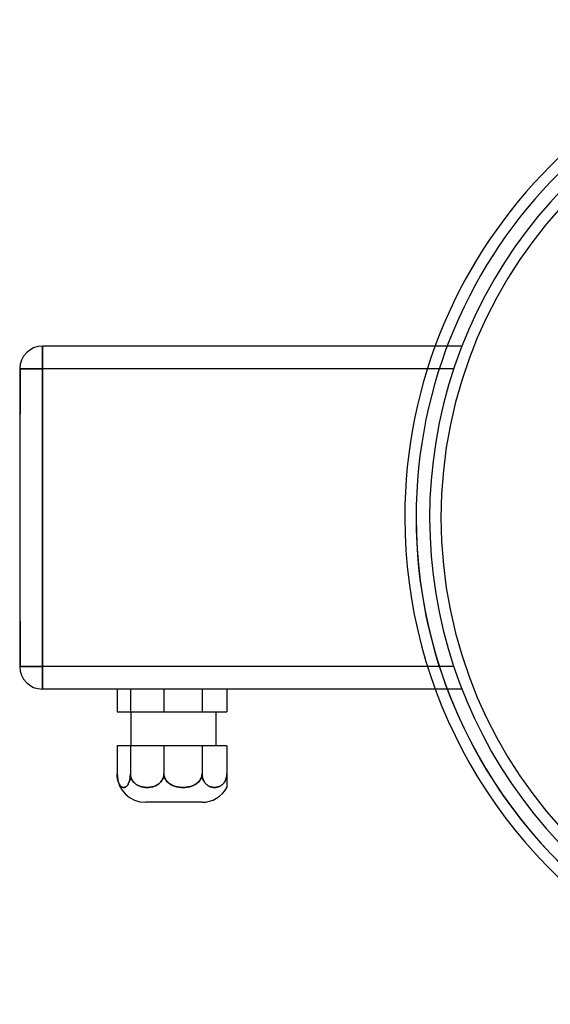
# Model space of a CAD drawing. Header units: millimetres. Extents: x -156 to 88, y -100 to 88.
# Tile 1 of 4: x -156 to -62, y -86 to 88. Entities that reach past the tile are written whole.
import ezdxf

# ---------------------------------------------------------------- set-up
doc = ezdxf.new("R2010")
doc.units = ezdxf.units.MM
doc.layers.add('HIDDEN', color=7, linetype='Continuous')
doc.layers.add('THICK', color=7, linetype='Continuous')

msp = doc.modelspace()

# ---------------------------------------------------------------- linework, layer by layer
at = {"layer": 'HIDDEN'}
for p, q in [((-152, 30.3), (-152, 30.3)), ((-152, 30.3), (-152, 26.3)), ((-77.92, 30.3), (-82.62, 30.3)), ((-77.92, 30.3), (-77.92, 30.3)), ((-156, 26.3), (-156, 26.3)), ((-156, 26.3), (-156, 26.3)), ((-156, 26.3), (-156, 26.3)), ((-156, 26.3), (-152, 26.3)), ((-156, 26.3), (-155.9, 26.3)), ((-156, 26.3), (-155.9, 26.3)), ((-155.9, 26.3), (-155.9, 22.3)), ((-79.36, 26.3), (-152, 26.3)), ((-152, -26.3), (-152, 26.3)), ((-79.36, 26.3), (-83.98, 26.3)), ((-155.9, 22.3), (-155.9, 18.3)), ((-156, 18.3), (-155.9, 18.3)), ((-156, 18.3), (-155.9, 18.3)), ((-156, -18.3), (-155.9, -18.3)), ((-156, -18.3), (-155.9, -18.3)), ((-155.9, -18.3), (-155.9, -22.3)), ((-155.9, -22.3), (-155.9, -26.3)), ((-156, -26.3), (-156, -26.3)), ((-156, -26.3), (-156, -26.3)), ((-156, -26.3), (-156, -26.3)), ((-152, -26.3), (-156, -26.3)), ((-156, -26.3), (-155.9, -26.3)), ((-156, -26.3), (-155.9, -26.3)), ((-79.36, -26.3), (-152, -26.3)), ((-152, -26.3), (-152, -30.3)), ((-79.36, -26.3), (-83.98, -26.3)), ((-152, -30.3), (-152, -30.3)), ((-136.46, -30.3), (-136.46, -34.3)), ((-130.54, -30.3), (-130.54, -34.3)), ((-123.8, -30.3), (-123.8, -34.3)), ((-119.4, -30.3), (-119.4, -30.3)), ((-77.92, -30.3), (-82.62, -30.3)), ((-77.92, -30.3), (-77.92, -30.3)), ((-119.4, -34.3), (-119.4, -34.3)), ((-136.46, -40.3), (-136.46, -45.3)), ((-130.54, -40.3), (-130.54, -45.3)), ((-123.8, -40.3), (-123.8, -45.3)), ((-119.4, -40.3), (-119.4, -40.3)), ((-138.8, -45.49), (-138.8, -45.3)), ((-138.79, -45.68), (-138.8, -45.49)), ((-138.77, -45.86), (-138.79, -45.68)), ((-138.74, -46.04), (-138.77, -45.86)), ((-138.71, -46.21), (-138.74, -46.04)), ((-138.68, -46.38), (-138.71, -46.21)), ((-138.64, -46.52), (-138.68, -46.38)), ((-138.59, -46.66), (-138.64, -46.52)), ((-138.54, -46.8), (-138.59, -46.66)), ((-138.49, -46.92), (-138.54, -46.8)), ((-138.44, -47.03), (-138.49, -46.92)), ((-136.77, -46.92), (-136.82, -47.03)), ((-136.72, -46.8), (-136.77, -46.92)), ((-136.67, -46.66), (-136.72, -46.8)), ((-136.62, -46.52), (-136.67, -46.66)), ((-136.58, -46.38), (-136.62, -46.52)), ((-136.55, -46.21), (-136.58, -46.38)), ((-136.52, -46.04), (-136.55, -46.21)), ((-136.49, -45.86), (-136.52, -46.04)), ((-136.48, -45.68), (-136.49, -45.86)), ((-136.46, -45.49), (-136.48, -45.68)), ((-136.46, -45.3), (-136.46, -45.49)), ((-136.45, -45.49), (-136.46, -45.3)), ((-136.42, -45.68), (-136.45, -45.49)), ((-136.38, -45.86), (-136.42, -45.68)), ((-136.32, -46.04), (-136.38, -45.86)), ((-136.24, -46.21), (-136.32, -46.04)), ((-136.15, -46.38), (-136.24, -46.21)), ((-136.05, -46.52), (-136.15, -46.38)), ((-135.94, -46.66), (-136.05, -46.52)), ((-135.81, -46.8), (-135.94, -46.66)), ((-135.68, -46.92), (-135.81, -46.8)), ((-135.55, -47.03), (-135.68, -46.92)), ((-131.31, -46.92), (-131.45, -47.03)), ((-131.18, -46.8), (-131.31, -46.92)), ((-131.06, -46.66), (-131.18, -46.8)), ((-130.95, -46.52), (-131.06, -46.66)), ((-130.85, -46.38), (-130.95, -46.52)), ((-130.76, -46.21), (-130.85, -46.38)), ((-130.68, -46.04), (-130.76, -46.21)), ((-130.62, -45.86), (-130.68, -46.04)), ((-130.57, -45.68), (-130.62, -45.86)), ((-130.55, -45.49), (-130.57, -45.68)), ((-130.54, -45.3), (-130.55, -45.49)), ((-130.53, -45.49), (-130.54, -45.3)), ((-130.49, -45.68), (-130.53, -45.49)), ((-130.44, -45.86), (-130.49, -45.68)), ((-130.37, -46.04), (-130.44, -45.86)), ((-130.28, -46.21), (-130.37, -46.04)), ((-130.18, -46.38), (-130.28, -46.21)), ((-130.07, -46.52), (-130.18, -46.38)), ((-129.94, -46.66), (-130.07, -46.52)), ((-129.8, -46.8), (-129.94, -46.66)), ((-129.65, -46.92), (-129.8, -46.8)), ((-129.5, -47.03), (-129.65, -46.92)), ((-124.68, -46.92), (-124.83, -47.03)), ((-124.54, -46.8), (-124.68, -46.92)), ((-124.39, -46.66), (-124.54, -46.8)), ((-124.27, -46.52), (-124.39, -46.66)), ((-124.15, -46.38), (-124.27, -46.52)), ((-124.05, -46.21), (-124.15, -46.38)), ((-123.96, -46.04), (-124.05, -46.21)), ((-123.89, -45.86), (-123.96, -46.04)), ((-123.84, -45.68), (-123.89, -45.86)), ((-123.81, -45.49), (-123.84, -45.68)), ((-123.8, -45.3), (-123.81, -45.49)), ((-123.79, -45.49), (-123.8, -45.3)), ((-123.77, -45.68), (-123.79, -45.49)), ((-123.74, -45.86), (-123.77, -45.68)), ((-123.69, -46.04), (-123.74, -45.86)), ((-123.64, -46.21), (-123.69, -46.04)), ((-123.57, -46.38), (-123.64, -46.21)), ((-123.5, -46.52), (-123.57, -46.38)), ((-123.41, -46.66), (-123.5, -46.52)), ((-123.32, -46.8), (-123.41, -46.66)), ((-123.22, -46.92), (-123.32, -46.8)), ((-123.13, -47.03), (-123.22, -46.92)), ((-119.98, -46.92), (-120.08, -47.03)), ((-119.88, -46.8), (-119.98, -46.92)), ((-119.79, -46.66), (-119.88, -46.8)), ((-119.71, -46.52), (-119.79, -46.66)), ((-119.63, -46.38), (-119.71, -46.52)), ((-119.57, -46.21), (-119.63, -46.38)), ((-119.51, -46.04), (-119.57, -46.21)), ((-119.46, -45.86), (-119.51, -46.04)), ((-119.43, -45.68), (-119.46, -45.86)), ((-119.41, -45.49), (-119.43, -45.68)), ((-119.4, -45.3), (-119.41, -45.49)), ((-138.39, -47.13), (-138.44, -47.03)), ((-138.33, -47.22), (-138.39, -47.13)), ((-138.27, -47.31), (-138.33, -47.22)), ((-138.21, -47.38), (-138.27, -47.31)), ((-138.15, -47.44), (-138.21, -47.38)), ((-138.09, -47.5), (-138.15, -47.44)), ((-138.02, -47.55), (-138.09, -47.5)), ((-137.96, -47.59), (-138.02, -47.55)), ((-137.89, -47.62), (-137.96, -47.59)), ((-137.82, -47.65), (-137.89, -47.62)), ((-137.76, -47.67), (-137.82, -47.65)), ((-137.69, -47.68), (-137.76, -47.67)), ((-137.63, -47.68), (-137.69, -47.68)), ((-137.57, -47.68), (-137.63, -47.68)), ((-137.5, -47.67), (-137.57, -47.68)), ((-137.44, -47.65), (-137.5, -47.67)), ((-137.37, -47.62), (-137.44, -47.65)), ((-137.3, -47.59), (-137.37, -47.62)), ((-137.24, -47.55), (-137.3, -47.59)), ((-137.17, -47.5), (-137.24, -47.55)), ((-137.11, -47.44), (-137.17, -47.5)), ((-137.05, -47.38), (-137.11, -47.44)), ((-136.99, -47.31), (-137.05, -47.38)), ((-136.93, -47.22), (-136.99, -47.31)), ((-136.87, -47.13), (-136.93, -47.22)), ((-136.82, -47.03), (-136.87, -47.13)), ((-135.41, -47.13), (-135.55, -47.03)), ((-135.26, -47.22), (-135.41, -47.13)), ((-135.11, -47.31), (-135.26, -47.22)), ((-134.96, -47.38), (-135.11, -47.31)), ((-134.81, -47.44), (-134.96, -47.38)), ((-134.65, -47.5), (-134.81, -47.44)), ((-134.49, -47.55), (-134.65, -47.5)), ((-134.32, -47.59), (-134.49, -47.55)), ((-134.16, -47.62), (-134.32, -47.59)), ((-133.99, -47.65), (-134.16, -47.62)), ((-133.82, -47.67), (-133.99, -47.65)), ((-133.66, -47.68), (-133.82, -47.67)), ((-133.5, -47.68), (-133.66, -47.68)), ((-133.34, -47.68), (-133.5, -47.68)), ((-133.18, -47.67), (-133.34, -47.68)), ((-133.01, -47.65), (-133.18, -47.67)), ((-132.84, -47.62), (-133.01, -47.65)), ((-132.67, -47.59), (-132.84, -47.62)), ((-132.51, -47.55), (-132.67, -47.59)), ((-132.34, -47.5), (-132.51, -47.55)), ((-132.19, -47.44), (-132.34, -47.5)), ((-132.03, -47.38), (-132.19, -47.44)), ((-131.89, -47.31), (-132.03, -47.38)), ((-131.74, -47.22), (-131.89, -47.31)), ((-131.59, -47.13), (-131.74, -47.22)), ((-131.45, -47.03), (-131.59, -47.13)), ((-129.34, -47.13), (-129.5, -47.03)), ((-129.17, -47.22), (-129.34, -47.13)), ((-129, -47.31), (-129.17, -47.22)), ((-128.83, -47.38), (-129, -47.31)), ((-128.66, -47.44), (-128.83, -47.38)), ((-128.48, -47.5), (-128.66, -47.44)), ((-128.3, -47.55), (-128.48, -47.5)), ((-128.11, -47.59), (-128.3, -47.55)), ((-127.92, -47.62), (-128.11, -47.59)), ((-127.72, -47.65), (-127.92, -47.62)), ((-127.54, -47.67), (-127.72, -47.65)), ((-127.35, -47.68), (-127.54, -47.67)), ((-127.17, -47.68), (-127.35, -47.68)), ((-126.99, -47.68), (-127.17, -47.68)), ((-126.8, -47.67), (-126.99, -47.68)), ((-126.61, -47.65), (-126.8, -47.67)), ((-126.42, -47.62), (-126.61, -47.65)), ((-126.23, -47.59), (-126.42, -47.62)), ((-126.04, -47.55), (-126.23, -47.59)), ((-125.86, -47.5), (-126.04, -47.55)), ((-125.68, -47.44), (-125.86, -47.5)), ((-125.5, -47.38), (-125.68, -47.44)), ((-125.34, -47.31), (-125.5, -47.38)), ((-125.16, -47.22), (-125.34, -47.31)), ((-124.99, -47.13), (-125.16, -47.22)), ((-124.83, -47.03), (-124.99, -47.13)), ((-123.02, -47.13), (-123.13, -47.03)), ((-122.91, -47.22), (-123.02, -47.13)), ((-122.8, -47.31), (-122.91, -47.22)), ((-122.69, -47.38), (-122.8, -47.31)), ((-122.58, -47.44), (-122.69, -47.38)), ((-122.46, -47.5), (-122.58, -47.44)), ((-122.34, -47.55), (-122.46, -47.5)), ((-122.21, -47.59), (-122.34, -47.55)), ((-122.09, -47.62), (-122.21, -47.59)), ((-121.96, -47.65), (-122.09, -47.62)), ((-121.84, -47.67), (-121.96, -47.65)), ((-121.72, -47.68), (-121.84, -47.67)), ((-121.6, -47.68), (-121.72, -47.68)), ((-121.48, -47.68), (-121.6, -47.68)), ((-121.36, -47.67), (-121.48, -47.68)), ((-121.24, -47.65), (-121.36, -47.67)), ((-121.11, -47.62), (-121.24, -47.65)), ((-120.99, -47.59), (-121.11, -47.62)), ((-120.87, -47.55), (-120.99, -47.59)), ((-120.74, -47.5), (-120.87, -47.55)), ((-120.63, -47.44), (-120.74, -47.5)), ((-120.51, -47.38), (-120.63, -47.44)), ((-120.41, -47.31), (-120.51, -47.38)), ((-120.29, -47.22), (-120.41, -47.31)), ((-120.18, -47.13), (-120.29, -47.22)), ((-120.08, -47.03), (-120.18, -47.13))]:
    msp.add_line(p, q, dxfattribs=at)
for radius, start, end in [(86, 0, 180), (86, 0, 180), (86, 0, 180), (81.6, 90, 270), (86, 180, 270), (86, 180, 270), (86, 180, 270)]:
    msp.add_arc((0, 0), radius, start, end, dxfattribs=at)
at = {"layer": 'THICK'}
for p, q in [((-82.62, 30.3), (-152, 30.3)), ((-152, 26.3), (-152, 30.3)), ((-156, 26.3), (-156, 22.3)), ((-152, 26.3), (-156, 26.3)), ((-152, 26.3), (-152, -26.3)), ((-83.98, 26.3), (-152, 26.3)), ((-156, 22.3), (-156, -22.3)), ((-156, -22.3), (-156, -26.3)), ((-156, -26.3), (-152, -26.3)), ((-152, -30.3), (-152, -26.3)), ((-83.98, -26.3), (-152, -26.3)), ((-82.62, -30.3), (-152, -30.3)), ((-138.8, -30.3), (-138.8, -34.3)), ((-136.46, -30.3), (-136.46, -34.3)), ((-130.54, -30.3), (-130.54, -34.3)), ((-123.8, -30.3), (-123.8, -34.3)), ((-119.4, -30.3), (-119.4, -34.3)), ((-138.8, -34.3), (-136.46, -34.3)), ((-136.46, -34.3), (-130.54, -34.3)), ((-136.3, -40.3), (-136.3, -34.3)), ((-130.54, -34.3), (-123.8, -34.3)), ((-123.8, -34.3), (-119.4, -34.3)), ((-121.3, -40.3), (-121.3, -34.3)), ((-136.46, -40.3), (-138.8, -40.3)), ((-138.8, -40.3), (-138.8, -45.3)), ((-130.54, -40.3), (-136.46, -40.3)), ((-136.46, -40.3), (-136.46, -45.3)), ((-123.8, -40.3), (-130.54, -40.3)), ((-130.54, -40.3), (-130.54, -45.3)), ((-119.4, -40.3), (-123.8, -40.3)), ((-123.8, -40.3), (-123.8, -45.3)), ((-119.4, -40.3), (-119.4, -45.3)), ((-138.8, -45.3), (-138.8, -45.49)), ((-138.8, -45.49), (-138.79, -45.68)), ((-138.79, -45.68), (-138.77, -45.86)), ((-138.77, -45.86), (-138.74, -46.04)), ((-138.74, -46.04), (-138.71, -46.21)), ((-138.71, -46.21), (-138.68, -46.38)), ((-138.68, -46.38), (-138.64, -46.52)), ((-138.64, -46.52), (-138.59, -46.66)), ((-138.59, -46.66), (-138.54, -46.8)), ((-138.54, -46.8), (-138.49, -46.92)), ((-138.49, -46.92), (-138.44, -47.03)), ((-136.82, -47.03), (-136.77, -46.92)), ((-136.77, -46.92), (-136.72, -46.8)), ((-136.72, -46.8), (-136.67, -46.66)), ((-136.67, -46.66), (-136.62, -46.52)), ((-136.62, -46.52), (-136.58, -46.38)), ((-136.58, -46.38), (-136.55, -46.21)), ((-136.55, -46.21), (-136.52, -46.04)), ((-136.52, -46.04), (-136.49, -45.86)), ((-136.49, -45.86), (-136.48, -45.68)), ((-136.48, -45.68), (-136.46, -45.49)), ((-136.46, -45.49), (-136.46, -45.3)), ((-136.46, -45.3), (-136.45, -45.49)), ((-136.45, -45.49), (-136.42, -45.68)), ((-136.42, -45.68), (-136.38, -45.86)), ((-136.38, -45.86), (-136.32, -46.04)), ((-136.32, -46.04), (-136.24, -46.21)), ((-136.24, -46.21), (-136.15, -46.38)), ((-136.15, -46.38), (-136.05, -46.52)), ((-136.05, -46.52), (-135.94, -46.66)), ((-135.94, -46.66), (-135.81, -46.8)), ((-135.81, -46.8), (-135.68, -46.92)), ((-135.68, -46.92), (-135.55, -47.03)), ((-131.45, -47.03), (-131.31, -46.92)), ((-131.31, -46.92), (-131.18, -46.8)), ((-131.18, -46.8), (-131.06, -46.66)), ((-131.06, -46.66), (-130.95, -46.52)), ((-130.95, -46.52), (-130.85, -46.38)), ((-130.85, -46.38), (-130.76, -46.21)), ((-130.76, -46.21), (-130.68, -46.04)), ((-130.68, -46.04), (-130.62, -45.86)), ((-130.62, -45.86), (-130.57, -45.68)), ((-130.57, -45.68), (-130.55, -45.49)), ((-130.55, -45.49), (-130.54, -45.3)), ((-130.54, -45.3), (-130.53, -45.49)), ((-130.53, -45.49), (-130.49, -45.68)), ((-130.49, -45.68), (-130.44, -45.86)), ((-130.44, -45.86), (-130.37, -46.04)), ((-130.37, -46.04), (-130.28, -46.21)), ((-130.28, -46.21), (-130.18, -46.38)), ((-130.18, -46.38), (-130.07, -46.52)), ((-130.07, -46.52), (-129.94, -46.66)), ((-129.94, -46.66), (-129.8, -46.8)), ((-129.8, -46.8), (-129.65, -46.92)), ((-129.65, -46.92), (-129.5, -47.03)), ((-124.83, -47.03), (-124.68, -46.92)), ((-124.68, -46.92), (-124.54, -46.8)), ((-124.54, -46.8), (-124.39, -46.66)), ((-124.39, -46.66), (-124.27, -46.52)), ((-124.27, -46.52), (-124.15, -46.38)), ((-124.15, -46.38), (-124.05, -46.21)), ((-124.05, -46.21), (-123.96, -46.04)), ((-123.96, -46.04), (-123.89, -45.86)), ((-123.89, -45.86), (-123.84, -45.68)), ((-123.84, -45.68), (-123.81, -45.49)), ((-123.81, -45.49), (-123.8, -45.3)), ((-123.8, -45.3), (-123.79, -45.49)), ((-123.79, -45.49), (-123.77, -45.68)), ((-123.77, -45.68), (-123.74, -45.86)), ((-123.74, -45.86), (-123.69, -46.04)), ((-123.69, -46.04), (-123.64, -46.21)), ((-123.64, -46.21), (-123.57, -46.38)), ((-123.57, -46.38), (-123.5, -46.52)), ((-123.5, -46.52), (-123.41, -46.66)), ((-123.41, -46.66), (-123.32, -46.8)), ((-123.32, -46.8), (-123.22, -46.92)), ((-123.22, -46.92), (-123.13, -47.03)), ((-120.08, -47.03), (-119.98, -46.92)), ((-119.98, -46.92), (-119.88, -46.8)), ((-119.88, -46.8), (-119.79, -46.66)), ((-119.79, -46.66), (-119.71, -46.52)), ((-119.71, -46.52), (-119.63, -46.38)), ((-119.63, -46.38), (-119.57, -46.21)), ((-119.57, -46.21), (-119.51, -46.04)), ((-119.51, -46.04), (-119.46, -45.86)), ((-119.46, -45.86), (-119.43, -45.68)), ((-119.43, -45.68), (-119.41, -45.49)), ((-119.41, -45.49), (-119.4, -45.3)), ((-119.4, -45.3), (-119.4, -45.48)), ((-119.4, -45.48), (-119.4, -45.67)), ((-119.4, -45.67), (-119.4, -45.84)), ((-119.4, -45.84), (-119.4, -46.01)), ((-119.4, -46.01), (-119.4, -46.18)), ((-119.4, -46.18), (-119.4, -46.34)), ((-119.4, -46.34), (-119.4, -46.48)), ((-119.4, -46.48), (-119.4, -46.62)), ((-119.4, -46.62), (-119.4, -46.75)), ((-119.4, -46.75), (-119.4, -46.87)), ((-119.4, -46.87), (-119.4, -46.98)), ((-138.44, -47.03), (-138.39, -47.13)), ((-138.39, -47.13), (-138.33, -47.22)), ((-138.33, -47.22), (-138.27, -47.31)), ((-138.27, -47.31), (-138.21, -47.38)), ((-138.21, -47.38), (-138.15, -47.44)), ((-138.15, -47.44), (-138.09, -47.5)), ((-138.09, -47.5), (-138.02, -47.55)), ((-138.02, -47.55), (-137.96, -47.59)), ((-137.96, -47.59), (-137.89, -47.62)), ((-137.89, -47.62), (-137.82, -47.65)), ((-137.82, -47.65), (-137.76, -47.67)), ((-137.76, -47.67), (-137.69, -47.68)), ((-137.69, -47.68), (-137.63, -47.68)), ((-137.63, -47.68), (-137.57, -47.68)), ((-137.57, -47.68), (-137.5, -47.67)), ((-137.5, -47.67), (-137.44, -47.65)), ((-137.44, -47.65), (-137.37, -47.62)), ((-137.37, -47.62), (-137.3, -47.59)), ((-137.3, -47.59), (-137.24, -47.55)), ((-137.24, -47.55), (-137.17, -47.5)), ((-137.17, -47.5), (-137.11, -47.44)), ((-137.11, -47.44), (-137.05, -47.38)), ((-137.05, -47.38), (-136.99, -47.31)), ((-136.99, -47.31), (-136.93, -47.22)), ((-136.93, -47.22), (-136.87, -47.13)), ((-136.87, -47.13), (-136.82, -47.03)), ((-135.55, -47.03), (-135.41, -47.13)), ((-135.41, -47.13), (-135.26, -47.22)), ((-135.26, -47.22), (-135.11, -47.31)), ((-135.11, -47.31), (-134.96, -47.38)), ((-134.96, -47.38), (-134.81, -47.44)), ((-134.81, -47.44), (-134.65, -47.5)), ((-134.65, -47.5), (-134.49, -47.55)), ((-134.49, -47.55), (-134.32, -47.59)), ((-134.32, -47.59), (-134.16, -47.62)), ((-134.16, -47.62), (-133.99, -47.65)), ((-133.99, -47.65), (-133.82, -47.67)), ((-133.82, -47.67), (-133.66, -47.68)), ((-133.66, -47.68), (-133.5, -47.68)), ((-133.5, -47.68), (-133.34, -47.68)), ((-133.34, -47.68), (-133.18, -47.67)), ((-133.18, -47.67), (-133.01, -47.65)), ((-133.01, -47.65), (-132.84, -47.62)), ((-132.84, -47.62), (-132.67, -47.59)), ((-132.67, -47.59), (-132.51, -47.55)), ((-132.51, -47.55), (-132.34, -47.5)), ((-132.34, -47.5), (-132.19, -47.44)), ((-132.19, -47.44), (-132.03, -47.38)), ((-132.03, -47.38), (-131.89, -47.31)), ((-131.89, -47.31), (-131.74, -47.22)), ((-131.74, -47.22), (-131.59, -47.13)), ((-131.59, -47.13), (-131.45, -47.03)), ((-129.5, -47.03), (-129.34, -47.13)), ((-129.34, -47.13), (-129.17, -47.22)), ((-129.17, -47.22), (-129, -47.31)), ((-129, -47.31), (-128.83, -47.38)), ((-128.83, -47.38), (-128.66, -47.44)), ((-128.66, -47.44), (-128.48, -47.5)), ((-128.48, -47.5), (-128.3, -47.55)), ((-128.3, -47.55), (-128.11, -47.59)), ((-128.11, -47.59), (-127.92, -47.62)), ((-127.92, -47.62), (-127.72, -47.65)), ((-127.72, -47.65), (-127.54, -47.67)), ((-127.54, -47.67), (-127.35, -47.68)), ((-127.35, -47.68), (-127.17, -47.68)), ((-127.17, -47.68), (-126.99, -47.68)), ((-126.99, -47.68), (-126.8, -47.67)), ((-126.8, -47.67), (-126.61, -47.65)), ((-126.61, -47.65), (-126.42, -47.62)), ((-126.42, -47.62), (-126.23, -47.59)), ((-126.23, -47.59), (-126.04, -47.55)), ((-126.04, -47.55), (-125.86, -47.5)), ((-125.86, -47.5), (-125.68, -47.44)), ((-125.68, -47.44), (-125.5, -47.38)), ((-125.5, -47.38), (-125.34, -47.31)), ((-125.34, -47.31), (-125.16, -47.22)), ((-125.16, -47.22), (-124.99, -47.13)), ((-124.99, -47.13), (-124.83, -47.03)), ((-123.13, -47.03), (-123.02, -47.13)), ((-123.02, -47.13), (-122.91, -47.22)), ((-122.91, -47.22), (-122.8, -47.31)), ((-122.8, -47.31), (-122.69, -47.38)), ((-122.69, -47.38), (-122.58, -47.44)), ((-122.58, -47.44), (-122.46, -47.5)), ((-122.46, -47.5), (-122.34, -47.55)), ((-122.34, -47.55), (-122.21, -47.59)), ((-122.21, -47.59), (-122.09, -47.62)), ((-122.09, -47.62), (-121.96, -47.65)), ((-121.96, -47.65), (-121.84, -47.67)), ((-121.84, -47.67), (-121.72, -47.68)), ((-121.72, -47.68), (-121.6, -47.68)), ((-121.6, -47.68), (-121.48, -47.68)), ((-121.48, -47.68), (-121.36, -47.67)), ((-121.36, -47.67), (-121.24, -47.65)), ((-121.24, -47.65), (-121.11, -47.62)), ((-121.11, -47.62), (-120.99, -47.59)), ((-120.99, -47.59), (-120.87, -47.55)), ((-120.87, -47.55), (-120.74, -47.5)), ((-120.74, -47.5), (-120.63, -47.44)), ((-120.63, -47.44), (-120.51, -47.38)), ((-120.51, -47.38), (-120.41, -47.31)), ((-120.41, -47.31), (-120.29, -47.22)), ((-120.29, -47.22), (-120.18, -47.13)), ((-120.18, -47.13), (-120.08, -47.03)), ((-119.4, -46.98), (-119.4, -47.08)), ((-119.4, -47.08), (-119.4, -47.18)), ((-119.4, -47.18), (-119.4, -47.26)), ((-119.4, -47.26), (-119.4, -47.34)), ((-119.4, -47.34), (-119.4, -47.4)), ((-119.4, -47.4), (-119.4, -47.46)), ((-119.4, -47.46), (-119.4, -47.51)), ((-119.4, -47.51), (-119.4, -47.56)), ((-119.4, -47.56), (-119.4, -47.6)), ((-119.4, -47.6), (-119.4, -47.63)), ((-119.4, -47.63), (-119.4, -47.65)), ((-119.4, -47.65), (-119.4, -47.67)), ((-119.4, -47.67), (-119.4, -47.68)), ((-119.4, -47.68), (-119.4, -47.68)), ((-123.8, -50.3), (-133.8, -50.3))]:
    msp.add_line(p, q, dxfattribs=at)
for centre, radius, start, end in [((0, 0), 88, 0, 180), ((0, 0), 86, 0, 180), ((0, 0), 83.6, 90, 237.4336), ((-152, 26.3), 4, 90, 180), ((0, 0), 88, 180, 239.2453), ((0, 0), 86, 180, 238.4491), ((-152, -26.3), 4, 180, 270), ((-133.8, -45.3), 5, 180, 270), ((-123.8, -45.3), 5, 270, 331.5683)]:
    msp.add_arc(centre, radius, start, end, dxfattribs=at)

doc.saveas('drawing.dxf')
